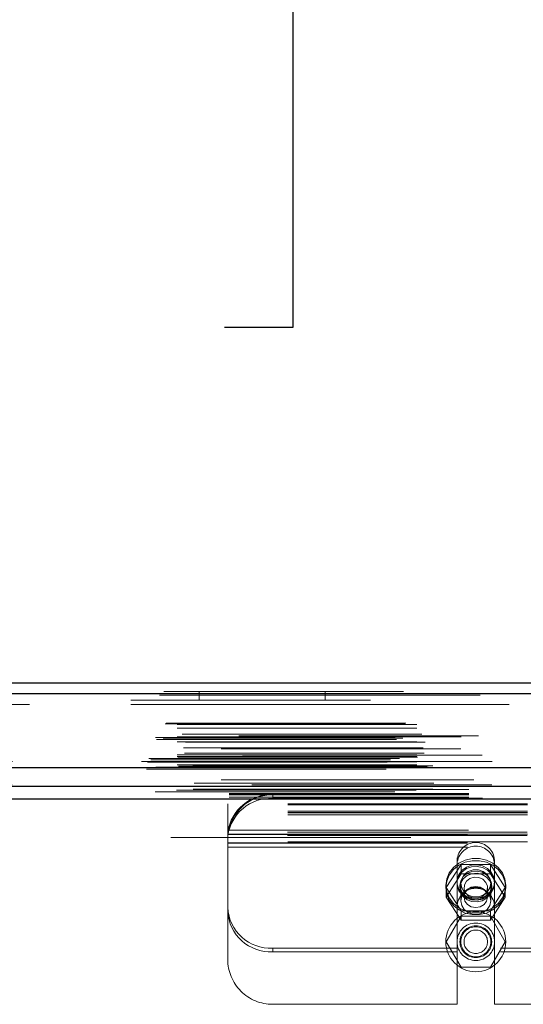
# Model space of a CAD drawing. Header units: inches. Extents: x 0.2 to 10.8, y 0.2 to 8.2.
# Tile 20 of 156: x 3.814 to 4.024, y 2.228 to 2.639. Entities that reach past the tile are written whole.
import ezdxf

# ---------------------------------------------------------------- set-up
doc = ezdxf.new("R2010")
doc.units = ezdxf.units.IN
doc.header["$MEASUREMENT"] = 0
doc.linetypes.add('HIDDEN', pattern=[0.07500000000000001, 0.05, -0.025])
doc.layers.add('DIMENSIONS', color=140, linetype='Continuous')
doc.styles.add('SLDTEXTSTYLE0', font='TXT', dxfattribs={"width": 0.7})
doc.dimstyles.new('SLDDIMSTYLE0', dxfattribs={"dimtxt": 0.0849609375, "dimasz": 0.13, "dimexe": 0, "dimexo": 0.0625, "dimgap": 0.021240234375, "dimtad": 0, "dimtih": 1, "dimtoh": 1, "dimlfac": 20, "dimrnd": 1e-09, "dimzin": 12, "dimdsep": 46, "dimtxsty": 'SLDTEXTSTYLE0', "dimsah": 1, "dimcen": 0.09, "dimadec": 0, "dimazin": 3, "dimtfac": 1, "dimtofl": 0, "dimtmove": 0, "dimatfit": 3, "dimfxl": 0, "dimfrac": 2, "dimtolj": 1, "dimtzin": 12, "dimarcsym": 0})

# ---------------------------------------------------------------- blocks, each defined once
blk = doc.blocks.new('_D_26')
at = {"layer": 'DIMENSIONS'}
for p, q in [((2.900576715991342, 2.363967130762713), (2.900576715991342, 2.770758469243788)), ((4.577476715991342, 2.363967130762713), (4.577476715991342, 2.770758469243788)), ((2.900576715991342, 2.645758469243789), (3.460934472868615, 2.645758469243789)), ((3.576060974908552, 2.645758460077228), (3.547530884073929, 2.645758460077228)), ((3.547530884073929, 2.645758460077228), (3.547530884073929, 2.510727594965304)), ((3.899209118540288, 2.645758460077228), (3.927739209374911, 2.645758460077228)), ((3.927739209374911, 2.645758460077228), (3.927739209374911, 2.510727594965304)), ((4.577476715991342, 2.645758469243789), (4.014335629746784, 2.645758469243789)), ((3.547530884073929, 2.510727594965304), (3.576060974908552, 2.510727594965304)), ((3.927739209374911, 2.510727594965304), (3.899209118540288, 2.510727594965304))]:
    blk.add_line(p, q, dxfattribs=at)
for points in [[(2.900576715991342, 2.645758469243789), (3.030576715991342, 2.625758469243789), (3.030576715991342, 2.665758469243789)], [(4.577476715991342, 2.645758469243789), (4.447476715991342, 2.665758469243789), (4.447476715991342, 2.625758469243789)]]:
    blk.add_solid(points, dxfattribs=at)
at = {"layer": 'DIMENSIONS', "char_height": 0.08333333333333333, "attachment_point": 1, "style": 'SLDTEXTSTYLE0'}
for s, insert in [('33.54', (3.576060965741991, 2.772200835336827)), ('851.9', (3.576060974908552, 2.618149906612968))]:
    blk.add_mtext(s, dxfattribs=dict(at, insert=insert))

msp = doc.modelspace()

# ---------------------------------------------------------------- linework, layer by layer
at = {"color": 7, "linetype": 'Continuous', "lineweight": 25}
for p, q in [((2.873924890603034, 2.362423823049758), (4.604104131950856, 2.362423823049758)), ((2.872157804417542, 2.357961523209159), (4.605871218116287, 2.357961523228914)), ((2.866707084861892, 2.327048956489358), (4.611321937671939, 2.327048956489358)), ((2.901172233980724, 2.319367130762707), (4.57688119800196, 2.319367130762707)), ((2.901172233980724, 2.313967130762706), (4.57688119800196, 2.313967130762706))]:
    msp.add_line(p, q, dxfattribs=at)
at = {"color": 7, "linetype": 'HIDDEN', "lineweight": 18}
for p, q in [((4.605871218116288, 2.357961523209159), (2.872157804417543, 2.357961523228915)), ((2.872157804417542, 2.357336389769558), (4.605871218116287, 2.357336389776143)), ((4.605871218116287, 2.357336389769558), (2.872157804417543, 2.357336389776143)), ((2.873924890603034, 2.358823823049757), (4.604104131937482, 2.358823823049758)), ((4.560156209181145, 2.355223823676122), (2.917906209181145, 2.355223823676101)), ((3.888656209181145, 2.358823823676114), (3.888656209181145, 2.355223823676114)), ((3.941156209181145, 2.355223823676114), (3.941156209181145, 2.358823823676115)), ((2.917906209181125, 2.353423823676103), (4.560156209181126, 2.353423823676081)), ((2.917906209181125, 2.353423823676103), (4.560156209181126, 2.353423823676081)), ((4.560156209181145, 2.353423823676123), (2.917906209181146, 2.353423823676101)), ((4.560156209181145, 2.353423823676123), (2.917906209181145, 2.353423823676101)), ((2.874423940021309, 2.345331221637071), (4.603605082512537, 2.345331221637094)), ((2.874862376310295, 2.345590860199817), (4.603166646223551, 2.345590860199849)), ((2.87949271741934, 2.345090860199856), (4.598536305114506, 2.345090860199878)), ((2.879492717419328, 2.345090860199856), (4.598536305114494, 2.345090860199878)), ((2.87949271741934, 2.343571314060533), (4.598536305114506, 2.343571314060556)), ((2.870461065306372, 2.339671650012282), (4.607567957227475, 2.339671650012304)), ((2.870929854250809, 2.338796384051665), (4.607094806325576, 2.338796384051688)), ((4.605146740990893, 2.340372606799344), (2.872889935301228, 2.340372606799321)), ((2.873642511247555, 2.339321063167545), (4.604386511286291, 2.339321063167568)), ((2.87949271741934, 2.339950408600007), (4.598536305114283, 2.33995040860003)), ((4.597977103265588, 2.339954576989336), (2.880050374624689, 2.339954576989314)), ((2.881512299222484, 2.34098636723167), (4.596516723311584, 2.340986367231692)), ((2.87949271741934, 2.337883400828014), (4.598536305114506, 2.337883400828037)), ((4.597792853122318, 2.33488360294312), (2.880235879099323, 2.334883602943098)), ((2.882069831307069, 2.33528862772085), (4.595959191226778, 2.335288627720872)), ((2.882069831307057, 2.33528862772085), (4.595959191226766, 2.335288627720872)), ((2.882951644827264, 2.337692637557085), (4.595072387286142, 2.337692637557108)), ((2.867722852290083, 2.330866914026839), (4.610306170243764, 2.330866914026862)), ((2.868483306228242, 2.330297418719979), (4.609513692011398, 2.330297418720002)), ((4.606714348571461, 2.332307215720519), (2.871309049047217, 2.332307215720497)), ((2.872251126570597, 2.330885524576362), (4.60577789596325, 2.330885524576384)), ((2.87949271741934, 2.332381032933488), (4.598536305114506, 2.33238103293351)), ((2.87949271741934, 2.33167714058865), (4.598536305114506, 2.331677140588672)), ((2.879492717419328, 2.33167714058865), (4.598536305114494, 2.331677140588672)), ((2.87974271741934, 2.33142714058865), (4.598286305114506, 2.331427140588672)), ((2.882495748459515, 2.333050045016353), (4.595531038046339, 2.333050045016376)), ((2.864681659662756, 2.329584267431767), (4.613347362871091, 2.329584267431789)), ((2.864681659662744, 2.329584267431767), (4.613347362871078, 2.329584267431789)), ((2.866707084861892, 2.326423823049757), (4.611321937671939, 2.326423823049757)), ((2.867109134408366, 2.32932909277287), (4.610919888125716, 2.329329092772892)), ((4.610865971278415, 2.329634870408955), (2.867163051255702, 2.329634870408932)), ((2.869972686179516, 2.327003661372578), (4.608056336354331, 2.3270036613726)), ((2.870098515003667, 2.326987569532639), (4.607930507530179, 2.326987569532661)), ((2.870550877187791, 2.327274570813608), (4.607478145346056, 2.327274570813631)), ((2.870550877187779, 2.327274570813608), (4.607478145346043, 2.327274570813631)), ((2.87949271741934, 2.32942714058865), (4.598536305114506, 2.329427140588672)), ((2.879492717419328, 2.32942714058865), (4.598536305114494, 2.329427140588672)), ((2.87949271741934, 2.328182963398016), (4.598536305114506, 2.328182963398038)), ((2.879492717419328, 2.328182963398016), (4.598536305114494, 2.328182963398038)), ((2.87974271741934, 2.32967714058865), (4.598286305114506, 2.329677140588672)), ((2.879992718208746, 2.32767714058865), (4.598036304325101, 2.327677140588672)), ((2.879992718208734, 2.32767714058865), (4.598036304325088, 2.327677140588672)), ((2.883640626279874, 2.327634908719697), (4.594388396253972, 2.32763490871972)), ((2.883640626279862, 2.327634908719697), (4.59438839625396, 2.32763490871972)), ((2.88410445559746, 2.327306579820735), (4.593924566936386, 2.327306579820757)), ((2.884104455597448, 2.327306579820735), (4.593924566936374, 2.327306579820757)), ((4.586056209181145, 2.327823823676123), (2.892006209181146, 2.327823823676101)), ((2.886132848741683, 2.318115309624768), (4.591894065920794, 2.31811530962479)), ((2.886558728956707, 2.320591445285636), (4.59147029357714, 2.320591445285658)), ((2.901172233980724, 2.31793804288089), (4.576881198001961, 2.317938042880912)), ((2.879211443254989, 2.317681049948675), (4.598809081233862, 2.317681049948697)), ((2.901126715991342, 2.316249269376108), (4.576926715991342, 2.316249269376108)), ((2.901126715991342, 2.314727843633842), (4.576926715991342, 2.314727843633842)), ((2.901172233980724, 2.315767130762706), (4.57688119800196, 2.315767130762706)), ((2.901172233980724, 2.313967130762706), (4.57688119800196, 2.313967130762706)), ((2.901172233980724, 2.313967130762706), (4.57688119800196, 2.313967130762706)), ((2.901172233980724, 2.313967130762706), (4.57688119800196, 2.313967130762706)), ((2.901172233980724, 2.313967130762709), (4.576881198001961, 2.313967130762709)), ((2.901172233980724, 2.313967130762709), (4.57688119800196, 2.313967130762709)), ((3.919326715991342, 2.315767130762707), (3.919326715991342, 2.314245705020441)), ((4.206826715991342, 2.31424570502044), (3.919326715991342, 2.314245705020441)), ((3.900576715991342, 2.311479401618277), (3.900576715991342, 2.311985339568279)), ((4.225576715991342, 2.311985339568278), (3.900576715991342, 2.311985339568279)), ((4.225576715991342, 2.311479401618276), (3.900576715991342, 2.311479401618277)), ((3.900576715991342, 2.299307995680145), (3.900576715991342, 2.311479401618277)), ((4.225576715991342, 2.308867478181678), (3.900576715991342, 2.308867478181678)), ((4.225576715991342, 2.308385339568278), (3.900576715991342, 2.308385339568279)), ((4.225576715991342, 2.308216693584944), (3.900576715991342, 2.308216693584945)), ((4.225576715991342, 2.307346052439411), (3.900576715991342, 2.307346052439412)), ((4.57688119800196, 2.297867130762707), (2.901172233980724, 2.297867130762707)), ((4.225576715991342, 2.299307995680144), (3.900576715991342, 2.299307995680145)), ((3.900576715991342, 2.299147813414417), (3.900576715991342, 2.299307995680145)), ((3.900576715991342, 2.297348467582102), (3.900576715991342, 2.299147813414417)), ((3.900576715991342, 2.29913934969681), (4.225576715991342, 2.29913934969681)), ((3.900576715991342, 2.297348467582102), (3.900576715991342, 2.297017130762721)), ((4.225512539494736, 2.300178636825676), (3.900640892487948, 2.300178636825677)), ((4.225512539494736, 2.29865721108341), (3.900640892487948, 2.298657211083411)), ((3.900706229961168, 2.299217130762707), (4.22544720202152, 2.299217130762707)), ((3.901008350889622, 2.301017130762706), (4.225145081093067, 2.301017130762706)), ((3.901008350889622, 2.301017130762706), (4.225145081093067, 2.301017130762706)), ((3.900576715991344, 2.297017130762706), (3.900576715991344, 2.293817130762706)), ((4.225576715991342, 2.296045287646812), (3.900576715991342, 2.296045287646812)), ((3.900576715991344, 2.295617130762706), (4.225576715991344, 2.295617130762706)), ((3.900576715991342, 2.29553934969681), (4.225576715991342, 2.29553934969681)), ((3.900576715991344, 2.293817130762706), (3.900576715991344, 2.247017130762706)), ((3.900576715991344, 2.293817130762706), (4.225576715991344, 2.293817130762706)), ((3.900576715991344, 2.293817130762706), (4.225576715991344, 2.293817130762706)), ((3.991729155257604, 2.27695483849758), (3.997877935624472, 2.28660701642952)), ((3.996214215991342, 2.28849821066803), (3.996214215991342, 2.286976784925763)), ((3.996214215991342, 2.268892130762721), (3.996214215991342, 2.286976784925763)), ((3.997877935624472, 2.28660701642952), (3.997877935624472, 2.282697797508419)), ((3.997877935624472, 2.28660701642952), (4.010175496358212, 2.28660701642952)), ((4.010175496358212, 2.28660701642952), (4.010175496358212, 2.282697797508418)), ((4.010175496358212, 2.28660701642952), (4.016324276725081, 2.27695483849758)), ((4.011839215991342, 2.28849821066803), (4.011839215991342, 2.286976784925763)), ((4.011839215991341, 2.268892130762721), (4.011839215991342, 2.286976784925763)), ((3.991729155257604, 2.273045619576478), (3.997877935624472, 2.282697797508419)), ((3.997877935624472, 2.282697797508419), (4.010175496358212, 2.282697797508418)), ((4.010175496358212, 2.282697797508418), (4.016324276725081, 2.273045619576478)), ((3.991526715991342, 2.277905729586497), (3.991526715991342, 2.27695483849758)), ((3.991729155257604, 2.27695483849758), (3.991729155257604, 2.273045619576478)), ((3.997877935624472, 2.267302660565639), (3.991729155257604, 2.27695483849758)), ((3.997401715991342, 2.277905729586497), (3.997401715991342, 2.27695483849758)), ((3.997776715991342, 2.278766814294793), (3.997776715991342, 2.271503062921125)), ((3.999129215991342, 2.27695483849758), (3.999129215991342, 2.273045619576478)), ((4.008924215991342, 2.273045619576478), (4.008924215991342, 2.27695483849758)), ((4.016324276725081, 2.27695483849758), (4.010175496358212, 2.267302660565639)), ((4.010276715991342, 2.271503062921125), (4.010276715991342, 2.278766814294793)), ((4.010651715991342, 2.27695483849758), (4.010651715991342, 2.277905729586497)), ((4.016324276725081, 2.27695483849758), (4.016324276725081, 2.273045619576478)), ((4.016526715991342, 2.27695483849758), (4.016526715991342, 2.277905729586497)), ((3.997877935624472, 2.263393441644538), (3.991729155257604, 2.273045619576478)), ((4.016324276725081, 2.273045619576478), (4.010175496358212, 2.263393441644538)), ((3.996214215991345, 2.268892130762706), (3.996214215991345, 2.228267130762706)), ((4.011839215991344, 2.268892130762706), (4.011839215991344, 2.228267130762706)), ((3.997877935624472, 2.265017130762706), (3.991729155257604, 2.254367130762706)), ((4.010175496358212, 2.267302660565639), (3.997877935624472, 2.267302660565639)), ((3.997877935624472, 2.267302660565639), (3.997877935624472, 2.263393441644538)), ((4.010175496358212, 2.265017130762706), (3.997877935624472, 2.265017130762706)), ((4.010175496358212, 2.267302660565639), (4.010175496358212, 2.263393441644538)), ((4.016324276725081, 2.254367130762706), (4.010175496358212, 2.265017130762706)), ((4.010175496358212, 2.263393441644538), (3.997877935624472, 2.263393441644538)), ((3.991729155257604, 2.254367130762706), (3.997877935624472, 2.243717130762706)), ((4.010175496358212, 2.243717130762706), (4.016324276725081, 2.254367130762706)), ((3.919326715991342, 2.250158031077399), (3.919326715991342, 2.251679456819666)), ((3.996214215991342, 2.251679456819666), (3.919326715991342, 2.251679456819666)), ((3.996214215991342, 2.250158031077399), (3.919326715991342, 2.250158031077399)), ((4.114314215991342, 2.251679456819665), (4.011839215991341, 2.251679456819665)), ((4.114314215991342, 2.250158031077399), (4.011839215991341, 2.250158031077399)), ((3.997877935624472, 2.243717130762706), (4.010175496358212, 2.243717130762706)), ((3.919326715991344, 2.228267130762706), (3.996214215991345, 2.228267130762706)), ((4.011839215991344, 2.228267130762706), (4.114314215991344, 2.228267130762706))]:
    msp.add_line(p, q, dxfattribs=at)
at = {"color": 7, "linetype": 'HIDDEN', "lineweight": 18, "flags": 128}
for points in [[(4.60316594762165, 2.321952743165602), (3.752927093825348, 2.321952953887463), (2.874865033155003, 2.321952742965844)], [(4.597904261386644, 2.321963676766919), (3.752927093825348, 2.321963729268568), (2.880122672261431, 2.321963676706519)], [(4.610686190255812, 2.319828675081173), (3.702450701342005, 2.319828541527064), (2.867338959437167, 2.319828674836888)], [(4.610685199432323, 2.319828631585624), (3.810190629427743, 2.319826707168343), (2.867339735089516, 2.319828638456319)], [(2.886135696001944, 2.318115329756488), (3.72509558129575, 2.318115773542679), (4.591909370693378, 2.318115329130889)], [(2.870268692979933, 2.317010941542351), (3.725085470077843, 2.317010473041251), (4.607769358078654, 2.317010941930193)], [(2.901172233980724, 2.315876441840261), (3.725085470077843, 2.315876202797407), (4.57688119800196, 2.315876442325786)], [(3.991526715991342, 2.277905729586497), (3.991889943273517, 2.275194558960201), (3.992958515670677, 2.272640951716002), (3.994670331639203, 2.270393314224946), (3.996925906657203, 2.268582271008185), (3.999594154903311, 2.267313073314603), (4.002520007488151, 2.266659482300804), (4.005533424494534, 2.266659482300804), (4.008459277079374, 2.267313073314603), (4.011127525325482, 2.268582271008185), (4.013383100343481, 2.270393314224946), (4.015094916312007, 2.272640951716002), (4.016163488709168, 2.275194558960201), (4.016526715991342, 2.277905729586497), (4.016163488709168, 2.280616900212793), (4.015094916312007, 2.283170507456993), (4.013383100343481, 2.285418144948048), (4.011127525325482, 2.287229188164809), (4.008459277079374, 2.288498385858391), (4.005533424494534, 2.28915197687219), (4.002520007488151, 2.28915197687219), (3.999594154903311, 2.288498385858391), (3.996925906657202, 2.287229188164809), (3.994670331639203, 2.285418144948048), (3.992958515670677, 2.283170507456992), (3.991889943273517, 2.280616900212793), (3.991526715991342, 2.277905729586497)], [(3.991526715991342, 2.27695483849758), (3.991889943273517, 2.274243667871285), (3.992958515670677, 2.271690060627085), (3.994670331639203, 2.26944242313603), (3.996925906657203, 2.267631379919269), (3.999594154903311, 2.266362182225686), (4.002520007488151, 2.265708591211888), (4.005533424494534, 2.265708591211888), (4.008459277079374, 2.266362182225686), (4.011127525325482, 2.267631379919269), (4.013383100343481, 2.26944242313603), (4.015094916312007, 2.271690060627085), (4.016163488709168, 2.274243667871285), (4.016526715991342, 2.27695483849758), (4.016163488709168, 2.279666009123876), (4.015094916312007, 2.282219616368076), (4.013383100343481, 2.284467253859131), (4.011127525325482, 2.286278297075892), (4.008459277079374, 2.287547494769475), (4.005533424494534, 2.288201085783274), (4.002520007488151, 2.288201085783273), (3.999594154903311, 2.287547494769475), (3.996925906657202, 2.286278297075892), (3.994670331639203, 2.284467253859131), (3.992958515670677, 2.282219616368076), (3.991889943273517, 2.279666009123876), (3.991526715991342, 2.27695483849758)], [(4.011839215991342, 2.279427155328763), (4.011492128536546, 2.277340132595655), (4.010481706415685, 2.27543855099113), (4.008897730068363, 2.273891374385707), (4.006880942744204, 2.272836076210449), (4.004610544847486, 2.272366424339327), (4.002288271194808, 2.272524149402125), (4.000120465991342, 2.273295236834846), (3.998299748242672, 2.274611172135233), (3.996987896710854, 2.27635502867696), (3.996301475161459, 2.278371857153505), (3.996301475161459, 2.280482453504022), (3.996987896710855, 2.282499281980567), (3.998299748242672, 2.284243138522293), (4.000120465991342, 2.285559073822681), (4.002288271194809, 2.286330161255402), (4.004610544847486, 2.286487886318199), (4.006880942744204, 2.286018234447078), (4.008897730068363, 2.284962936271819), (4.010481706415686, 2.283415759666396), (4.011492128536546, 2.281514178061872), (4.011839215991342, 2.279427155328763)], [(4.011839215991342, 2.278766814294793), (4.011492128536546, 2.276679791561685), (4.010481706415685, 2.274778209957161), (4.008897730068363, 2.273231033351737), (4.006880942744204, 2.272175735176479), (4.004610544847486, 2.271706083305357), (4.002288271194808, 2.271863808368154), (4.000120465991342, 2.272634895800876), (3.998299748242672, 2.273950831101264), (3.996987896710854, 2.27569468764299), (3.996301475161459, 2.277711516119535), (3.996301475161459, 2.279822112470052), (3.996987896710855, 2.281838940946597), (3.998299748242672, 2.283582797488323), (4.000120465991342, 2.284898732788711), (4.002288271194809, 2.285669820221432), (4.004610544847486, 2.28582754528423), (4.006880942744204, 2.285357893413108), (4.008897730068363, 2.28430259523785), (4.010481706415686, 2.282755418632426), (4.011492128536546, 2.280853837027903), (4.011839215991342, 2.278766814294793)], [(3.997401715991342, 2.277905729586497), (3.997760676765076, 2.275956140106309), (3.998798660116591, 2.274217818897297), (4.000403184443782, 2.27287914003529), (4.002400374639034, 2.272085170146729), (4.004573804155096, 2.271921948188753), (4.006687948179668, 2.272407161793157), (4.008513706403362, 2.273488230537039), (4.009853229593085, 2.27504800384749), (4.010561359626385, 2.276917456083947), (4.010561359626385, 2.278894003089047), (4.009853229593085, 2.280763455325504), (4.008513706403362, 2.282323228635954), (4.006687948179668, 2.283404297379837), (4.004573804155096, 2.283889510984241), (4.002400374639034, 2.283726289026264), (4.000403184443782, 2.282932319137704), (3.998798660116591, 2.281593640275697), (3.997760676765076, 2.279855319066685), (3.997401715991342, 2.277905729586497)], [(3.997401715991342, 2.27695483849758), (3.997760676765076, 2.275005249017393), (3.998798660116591, 2.27326692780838), (4.000403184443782, 2.271928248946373), (4.002400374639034, 2.271134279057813), (4.004573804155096, 2.270971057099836), (4.006687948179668, 2.27145627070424), (4.008513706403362, 2.272537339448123), (4.009853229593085, 2.274097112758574), (4.010561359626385, 2.27596656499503), (4.010561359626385, 2.277943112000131), (4.009853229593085, 2.279812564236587), (4.008513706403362, 2.281372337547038), (4.006687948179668, 2.28245340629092), (4.004573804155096, 2.282938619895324), (4.002400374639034, 2.282775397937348), (4.000403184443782, 2.281981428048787), (3.998798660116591, 2.28064274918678), (3.997760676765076, 2.278904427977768), (3.997401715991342, 2.27695483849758)], [(4.010276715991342, 2.278766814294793), (4.009899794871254, 2.276829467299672), (4.008814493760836, 2.275125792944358), (4.007151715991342, 2.27386127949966), (4.00511201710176, 2.273188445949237), (4.002941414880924, 2.273188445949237), (4.000901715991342, 2.27386127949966), (3.999238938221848, 2.275125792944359), (3.99815363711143, 2.276829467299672), (3.997776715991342, 2.278766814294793), (3.99815363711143, 2.280704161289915), (3.999238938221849, 2.282407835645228), (4.000901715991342, 2.283672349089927), (4.002941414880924, 2.28434518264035), (4.00511201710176, 2.28434518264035), (4.007151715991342, 2.283672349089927), (4.008814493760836, 2.282407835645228), (4.009899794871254, 2.280704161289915), (4.010276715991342, 2.278766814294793)], [(4.006475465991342, 2.273110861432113), (4.00466596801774, 2.2725541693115), (4.002759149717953, 2.272667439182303), (4.001045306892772, 2.273433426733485), (3.999785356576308, 2.274735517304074), (3.999171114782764, 2.276375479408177), (3.999296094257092, 2.278103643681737), (4.000141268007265, 2.279656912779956), (4.001577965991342, 2.280798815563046), (4.003387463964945, 2.281355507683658), (4.005294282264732, 2.281242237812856), (4.007008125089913, 2.280476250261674), (4.008268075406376, 2.279174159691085), (4.00888231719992, 2.277534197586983), (4.008757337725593, 2.275806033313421), (4.007912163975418, 2.274252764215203), (4.006475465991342, 2.273110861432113)], [(4.010276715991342, 2.271503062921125), (4.009899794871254, 2.269565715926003), (4.008814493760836, 2.26786204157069), (4.007151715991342, 2.266597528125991), (4.00511201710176, 2.265924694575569), (4.002941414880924, 2.265924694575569), (4.000901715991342, 2.266597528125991), (3.999238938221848, 2.26786204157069), (3.99815363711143, 2.269565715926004), (3.997776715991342, 2.271503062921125), (3.99815363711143, 2.273440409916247), (3.999238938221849, 2.27514408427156), (4.000901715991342, 2.276408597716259), (4.002941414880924, 2.277081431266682), (4.00511201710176, 2.277081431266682), (4.007151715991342, 2.276408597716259), (4.008814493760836, 2.27514408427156), (4.009899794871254, 2.273440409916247), (4.010276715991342, 2.271503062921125)], [(4.008924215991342, 2.273045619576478), (4.008551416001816, 2.271347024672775), (4.007489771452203, 2.26990702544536), (4.00590090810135, 2.268944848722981), (4.004026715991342, 2.268606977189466), (4.002152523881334, 2.268944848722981), (4.000563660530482, 2.26990702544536), (3.999502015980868, 2.271347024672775), (3.999129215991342, 2.273045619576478), (3.999502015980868, 2.274744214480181), (4.000563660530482, 2.276184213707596), (4.002152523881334, 2.277146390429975), (4.004026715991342, 2.27748426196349), (4.00590090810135, 2.277146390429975), (4.007489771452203, 2.276184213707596), (4.008551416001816, 2.274744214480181), (4.008924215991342, 2.273045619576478)]]:
    msp.add_lwpolyline(points, dxfattribs=at)
at = {"color": 7, "linetype": 'HIDDEN', "lineweight": 18}
for radius in [0.01249999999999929, 0.0078125, 0.006624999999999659, 0.006250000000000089, 0.004897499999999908]:
    msp.add_circle((4.004026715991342, 2.254367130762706), radius, dxfattribs=at)
for centre, radius, start, end in [((3.918581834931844, 2.297666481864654), 0.01811596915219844, 87.64348374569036, 172.0290646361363), ((3.918581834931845, 2.296145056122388), 0.01811596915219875, 87.64348374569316, 172.0290646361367), ((3.919326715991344, 2.297017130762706), 0.01874999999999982, 90, 167.6822340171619), ((4.004026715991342, 2.287939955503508), 0.007832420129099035, 4.087218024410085, 175.9127819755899), ((4.004026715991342, 2.286418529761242), 0.00783242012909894, 4.087218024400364, 175.9127819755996), ((4.004026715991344, 2.268892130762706), 0.0078125, 0, 180), ((3.918489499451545, 2.269596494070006), 0.01793658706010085, 182.9521409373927, 272.6753367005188), ((3.918489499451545, 2.26807506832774), 0.0179365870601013, 182.9521409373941, 272.6753367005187), ((3.919326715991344, 2.247017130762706), 0.01875000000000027, 180, 270.0000000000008)]:
    msp.add_arc(centre, radius, start, end, dxfattribs=at)
for points, knots in [([(3.900576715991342, 2.299147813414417), (3.900576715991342, 2.299163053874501), (3.900577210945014, 2.299198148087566), (3.900580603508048, 2.299306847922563), (3.900583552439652, 2.29938096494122), (3.900593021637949, 2.299560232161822), (3.900599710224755, 2.299668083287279), (3.900617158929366, 2.299906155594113), (3.900627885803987, 2.300036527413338), (3.900640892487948, 2.300178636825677)], [0, 0, 0, 0, 0.25, 0.25, 0.5, 0.5, 0.75, 0.75, 1, 1, 1, 1]), ([(3.900706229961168, 2.299217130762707), (3.900706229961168, 2.299217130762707), (3.900700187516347, 2.299167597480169), (3.900678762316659, 2.298973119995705), (3.900663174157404, 2.298825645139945), (3.900630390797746, 2.298447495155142), (3.900612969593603, 2.298214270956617), (3.900585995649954, 2.297667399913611), (3.900576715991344, 2.297359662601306), (3.900576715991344, 2.297017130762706)], [0, 0, 0, 0, 0.25, 0.25, 0.5, 0.5, 0.75, 0.75, 1, 1, 1, 1]), ([(3.901008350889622, 2.301017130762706), (3.900957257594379, 2.300783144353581), (3.900911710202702, 2.30055248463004), (3.900833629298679, 2.300118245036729), (3.900801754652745, 2.299918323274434), (3.900727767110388, 2.299416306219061), (3.900706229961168, 2.299217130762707), (3.900706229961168, 2.299217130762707)], [0, 0, 0, 0, 0.2500000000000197, 0.2500000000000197, 0.5000000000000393, 0.5000000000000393, 1, 1, 1, 1])]:
    msp.add_open_spline(points, degree=3, knots=knots, dxfattribs=at)

# ---------------------------------------------------------------- dimensions: what is measured, and where the dimension line sits
at = {"layer": 'DIMENSIONS'}
dim = msp.add_linear_dim(base=(4.577476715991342, 2.645758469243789), p1=(2.900576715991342, 2.313967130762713), p2=(4.577476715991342, 2.313967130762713), dimstyle='SLDDIMSTYLE0', dxfattribs=at)
dim.commit()
dim.dimension.update_dxf_attribs({"geometry": '_D_26', "text_midpoint": (3.737635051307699, 2.645758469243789), "dimtype": 160})

doc.saveas('drawing.dxf')
